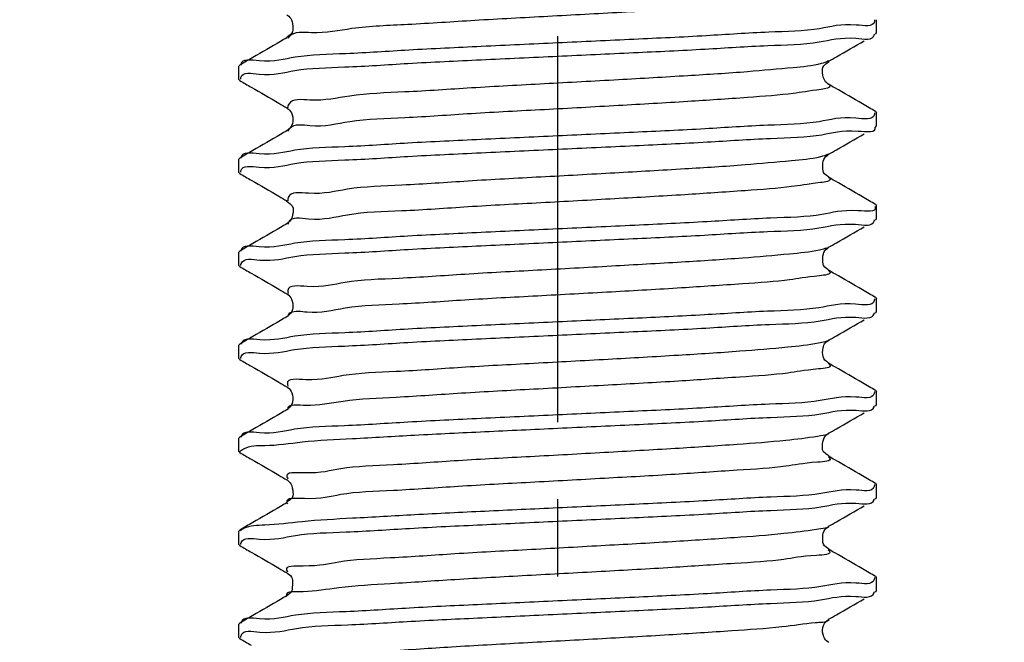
# Model space of a CAD drawing. Header units: millimetres. Extents: x 0 to 210, y 0 to 297.
# Tile 4 of 184: x 25 to 44, y 149 to 161. Entities that reach past the tile are written whole.
import ezdxf

# ---------------------------------------------------------------- set-up
doc = ezdxf.new("R2010")
doc.units = ezdxf.units.MM
doc.header["$LTSCALE"] = 19.36
doc.linetypes.add('CENTER', pattern=[0.6, 0.375, -0.075, 0.075, -0.075])
doc.layers.get('0').update_dxf_attribs({"linetype": 'CONTINUOUS'})
doc.layers.add('DEFAULT_1', color=7, linetype='CENTER')
doc.layers.add('ZEICHNUNGSBEMASSUNGEN', color=7, linetype='CONTINUOUS')
doc.styles.get("Standard").update_dxf_attribs({"font": 'ISOCP.SHX', "width": 0.6})
doc.dimstyles.new('DIMSTYLE_1', dxfattribs={"dimtxt": 2.5, "dimasz": 3.5, "dimexe": 0.18, "dimexo": 0.0625, "dimgap": 0.09, "dimtad": 1, "dimdsep": 46, "dimtxsty": 'Standard', "dimblk": '_FILLED', "dimblk1": '_FILLED', "dimblk2": '_FILLED', "dimcen": 0.09, "dimclrt": 7, "dimadec": 0, "dimazin": 0, "dimtp": 0.01, "dimtm": 0.01, "dimtfac": 1, "dimtofl": 0, "dimtmove": 0, "dimatfit": 3, "dimldrblk": '_FILLED', "dimfxl": 0, "dimtolj": 1, "dimarcsym": 0})
doc.dimstyles.new('DIMSTYLE_2', dxfattribs={"dimtxt": 2.5, "dimasz": 3.5, "dimexe": 0.18, "dimexo": 0.0625, "dimgap": 0.09, "dimtad": 1, "dimdec": 3, "dimdsep": 46, "dimtxsty": 'Standard', "dimblk": '_FILLED', "dimblk1": '_FILLED', "dimblk2": '_FILLED', "dimcen": 0.09, "dimclrt": 7, "dimadec": 0, "dimazin": 0, "dimtp": 0.001, "dimtm": 0.001, "dimtfac": 1, "dimtdec": 3, "dimtofl": 0, "dimtmove": 0, "dimatfit": 3, "dimldrblk": '_FILLED', "dimfxl": 0, "dimtolj": 1, "dimarcsym": 0})
doc.dimstyles.new('DIMSTYLE_3', dxfattribs={"dimtxt": 2.5, "dimasz": 3.5, "dimexe": 0.18, "dimexo": 0.0625, "dimgap": 0.09, "dimtad": 1, "dimdec": 3, "dimdsep": 46, "dimtxsty": 'Standard', "dimblk": '_FILLED', "dimblk1": '_FILLED', "dimblk2": '_FILLED', "dimcen": 0.09, "dimclrt": 7, "dimadec": 0, "dimazin": 0, "dimtp": 0.001, "dimtm": 0.001, "dimtfac": 1, "dimtdec": 3, "dimtofl": 0, "dimtmove": 0, "dimatfit": 3, "dimldrblk": '_FILLED', "dimfxl": 0, "dimtolj": 1, "dimarcsym": 0})
doc.dimstyles.new('DIMSTYLE_4', dxfattribs={"dimtxt": 2.5, "dimasz": 3.5, "dimexe": 0.18, "dimexo": 0.0625, "dimgap": 0.09, "dimtad": 1, "dimdsep": 46, "dimtxsty": 'Standard', "dimblk": '_FILLED', "dimblk1": '_FILLED', "dimblk2": '_FILLED', "dimcen": 0.09, "dimclrt": 7, "dimadec": 0, "dimazin": 0, "dimtp": 0.01, "dimtm": 0.01, "dimtfac": 1, "dimtofl": 0, "dimtmove": 0, "dimatfit": 3, "dimldrblk": '_FILLED', "dimfxl": 0, "dimtolj": 1, "dimarcsym": 0})
doc.dimstyles.new('DIMSTYLE_5', dxfattribs={"dimtxt": 2.5, "dimasz": 3.5, "dimexe": 0.18, "dimexo": 0.0625, "dimgap": 0.09, "dimtad": 1, "dimdsep": 46, "dimtxsty": 'Standard', "dimblk": '_FILLED', "dimblk1": '_FILLED', "dimblk2": '_FILLED', "dimcen": 0.09, "dimclrt": 7, "dimadec": 0, "dimazin": 0, "dimtp": 0.5, "dimtm": 0.5, "dimtfac": 1, "dimtofl": 0, "dimtmove": 0, "dimatfit": 3, "dimldrblk": '_FILLED', "dimfxl": 0, "dimtolj": 1, "dimarcsym": 0})
doc.dimstyles.new('DIMSTYLE_6', dxfattribs={"dimtxt": 2.5, "dimasz": 3.5, "dimexe": 0.18, "dimexo": 0.0625, "dimgap": 0.09, "dimtad": 1, "dimdec": 3, "dimdsep": 46, "dimtxsty": 'Standard', "dimblk": '_FILLED', "dimblk1": '_FILLED', "dimblk2": '_FILLED', "dimcen": 0.09, "dimclrt": 7, "dimadec": 0, "dimazin": 0, "dimtp": 0.001, "dimtm": 0.001, "dimtfac": 1, "dimtdec": 3, "dimtofl": 0, "dimtmove": 0, "dimatfit": 3, "dimldrblk": '_FILLED', "dimfxl": 0, "dimtolj": 1, "dimarcsym": 0})
doc.dimstyles.new('DIMSTYLE_7', dxfattribs={"dimtxt": 2.5, "dimasz": 3.5, "dimexe": 0.18, "dimexo": 0.0625, "dimgap": 0.09, "dimtad": 1, "dimdsep": 46, "dimtxsty": 'Standard', "dimblk": '_FILLED', "dimblk1": '_FILLED', "dimblk2": '_FILLED', "dimcen": 0.09, "dimclrt": 7, "dimadec": 0, "dimazin": 0, "dimtol": 1, "dimtp": 0.1, "dimtm": 0.1, "dimtfac": 1, "dimtofl": 0, "dimtmove": 0, "dimatfit": 3, "dimldrblk": '_FILLED', "dimfxl": 0, "dimtolj": 1, "dimarcsym": 0})

# ---------------------------------------------------------------- blocks, each defined once
blk = doc.blocks.new('_FILLED')
at = {"color": 0, "linetype": 'ByBlock'}
blk.add_solid([(0, 0), (-1, 0.1429), (-1, -0.1429)], dxfattribs=at)
blk = doc.blocks.new('*D')
at = {"color": 3}
for p, q in [((154.911, 251.839), (154.911, 274.499)), ((154.911, 274.499), (154.911, 251.589)), ((132.186, 251.839), (132.186, 271.429)), ((140.186, 251.839), (140.186, 271.429)), ((132.186, 270.429), (136.186, 270.429)), ((140.186, 270.429), (136.186, 270.429)), ((140.186, 251.839), (119.81, 251.839)), ((120.81, 251.839), (120.81, 244.839)), ((132.687, 251.839), (155.911, 251.839)), ((140.186, 251.839), (185.376, 251.839)), ((184.376, 251.839), (184.376, 196.839)), ((154.911, 243.839), (154.911, 251.589)), ((132.186, 251.339), (155.911, 251.339)), ((154.911, 251.339), (154.911, 243.839)), ((140.686, 247.839), (156.109, 247.839)), ((155.109, 247.839), (155.109, 242.839)), ((120.81, 237.839), (120.81, 244.839)), ((155.109, 237.839), (155.109, 242.839)), ((140.186, 237.839), (119.81, 237.839)), ((130.186, 237.839), (130.186, 201.939)), ((140.686, 237.839), (156.109, 237.839)), ((142.186, 237.839), (142.186, 201.939)), ((136.186, 202.939), (116.608, 202.939)), ((130.186, 202.939), (136.186, 202.939)), ((142.186, 202.939), (136.186, 202.939)), ((184.376, 141.839), (184.376, 196.839)), ((43.965, 141.839), (55.646, 141.839)), ((45.305, 141.839), (61.435, 141.839)), ((54.646, 141.839), (54.646, 135.839)), ((60.435, 141.839), (60.435, 81.839)), ((140.186, 141.839), (185.376, 141.839)), ((146.186, 131.571), (146.186, 138.185)), ((122.563, 128.839), (122.563, 136.339)), ((122.563, 136.339), (122.563, 128.589)), ((54.646, 129.839), (54.646, 135.839)), ((146.186, 131.571), (151.914, 134.878)), ((144.189, 129.916), (145.186, 129.839)), ((43.965, 129.839), (55.646, 129.839)), ((146.183, 129.762), (145.186, 129.839)), ((145.186, 129.839), (159.716, 128.712)), ((126.687, 128.839), (121.563, 128.839)), ((122.563, 120.839), (122.563, 128.589)), ((126.186, 128.339), (121.563, 128.339)), ((122.563, 128.339), (122.563, 120.839)), ((60.435, 21.839), (60.435, 81.839)), ((126.186, 21.839), (126.186, 49.881)), ((146.186, 21.839), (146.186, 49.881)), ((126.186, 48.881), (136.186, 48.881)), ((146.186, 48.881), (136.186, 48.881)), ((136.186, 48.881), (173.837, 48.881)), ((20.514, 32.339), (20.514, 41.533)), ((20.514, 41.533), (20.514, 32.089)), ((145.186, 31.839), (145.186, 34.12)), ((146.186, 31.839), (146.186, 34.12)), ((145.186, 33.12), (145.686, 33.12)), ((146.186, 33.12), (145.686, 33.12)), ((45.305, 32.339), (19.514, 32.339)), ((45.305, 32.339), (45.305, 7.967)), ((20.514, 24.339), (20.514, 32.089)), ((44.805, 31.839), (19.514, 31.839)), ((20.514, 31.839), (20.514, 24.339)), ((44.805, 31.839), (28.072, 15.105)), ((45.305, 31.839), (56.071, 31.839)), ((55.071, 31.839), (55.071, 26.839)), ((55.071, 21.839), (55.071, 26.839)), ((30.394, 24.449), (18.136, 13.272)), ((45.305, 21.839), (61.435, 21.839)), ((45.305, 21.839), (56.071, 21.839))]:
    blk.add_line(p, q, dxfattribs=at)
for centre, radius, start, end in [((146.186, 131.571), 5.613, 60, 90), ((146.186, 131.571), 5.613, 30, 60), ((45.305, 32.339), 23.372, 225.0011, 247.5005), ((45.305, 32.339), 23.372, 247.5005, 270)]:
    blk.add_arc(centre, radius, start, end, dxfattribs=at)
for points in [[(149.671, 136.587), (146.186, 137.185), (149.364, 135.635)], [(148.117, 136.355), (151.048, 134.378), (148.788, 137.097)], [(31.758, 13.909), (28.779, 15.812), (31.106, 13.151)], [(41.777, 8.73), (45.305, 8.967), (41.852, 9.728)]]:
    blk.add_solid(points, dxfattribs=at)
at = {"layer": 'ZEICHNUNGSBEMASSUNGEN', "color": 3}
for p, q in [((133.686, 247.839), (133.686, 258.637)), ((138.686, 247.839), (138.686, 258.637)), ((133.686, 257.637), (127.809, 257.637)), ((127.809, 257.637), (136.186, 257.637)), ((146.186, 257.637), (136.186, 257.637)), ((138.686, 257.637), (146.186, 257.637)), ((35.305, 251.839), (10.936, 251.839)), ((11.936, 251.839), (11.936, 136.839)), ((139.389, 249.361), (147.706, 239.608)), ((11.936, 21.839), (11.936, 136.839)), ((35.305, 21.839), (10.936, 21.839))]:
    blk.add_line(p, q, dxfattribs=at)
at = {"color": 3, "xscale": 3.5, "yscale": 3.5, "zscale": 3.5}
for p, rotation in [((132.186, 270.429), 180), ((154.911, 251.839), 270), ((120.81, 251.839), 90), ((184.376, 251.839), 90), ((154.911, 251.339), 90), ((155.109, 247.839), 90), ((120.81, 237.839), 270), ((155.109, 237.839), 270), ((130.186, 202.939), 180), ((184.376, 141.839), 270), ((54.646, 141.839), 90), ((60.435, 141.839), 90), ((54.646, 129.839), 270), ((122.563, 128.839), 270), ((146.183, 129.762), 355.5650429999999), ((144.189, 129.916), 175.565043), ((122.563, 128.339), 90), ((126.186, 48.881), 180), ((20.514, 32.339), 270), ((145.186, 33.12), 180), ((20.514, 31.839), 90), ((55.071, 31.839), 90), ((55.071, 21.839), 270), ((60.435, 21.839), 270), ((30.394, 24.449), 42.358682)]:
    blk.add_blockref('_FILLED', p, dxfattribs=dict(at, rotation=rotation))
for p in [(140.186, 270.429), (142.186, 202.939), (146.186, 48.881), (146.186, 33.12)]:
    blk.add_blockref('_FILLED', p, dxfattribs=at)
at = {"layer": 'ZEICHNUNGSBEMASSUNGEN', "color": 3, "xscale": 3.5, "yscale": 3.5, "zscale": 3.5}
blk.add_blockref('_FILLED', (133.686, 257.637), dxfattribs=at)
for p, rotation in [((138.686, 257.637), 180), ((11.936, 251.839), 90), ((139.389, 249.361), 130.458041), ((11.936, 21.839), 270)]:
    blk.add_blockref('_FILLED', p, dxfattribs=dict(at, rotation=rotation))
at = {"color": 7}
for s, rotation, width, p in [('x45%%176 ', 90, 0.72, (154.286, 265.499)), ('0,5', 90, 0.690476, (154.286, 260.321)), ('0,1', 90, 0.642857, (120.185, 244.264)), ('%%p', 90, 1.166667, (120.185, 241.347)), ('10', 90, 0.678571, (154.484, 240.574)), ('14', 90, 0.678571, (120.185, 237.954)), ('110', 90, 0.642857, (183.751, 182.43)), ('60%%d', -43.1822, 0.746032, (150.554, 140.313)), ('12', 90, 0.678571, (54.021, 133.486)), ('%%c', -4.435, 1.333333, (154.482, 129.745)), ('2', -4.435, 0.785714, (157.805, 129.487)), ('0,5', 90, 0.690476, (121.938, 126)), ('120', 90, 0.714286, (59.81, 61.983)), ('0,5', 90, 0.690476, (19.889, 36.355)), ('10', 90, 0.678571, (54.446, 24.831)), ('8', 42.3587, 0.785714, (19.166, 15.057)), ('45%%d', -22.4995, 0.722222, (35.294, 15.247)), ('R', 42.3587, 0.785714, (17.714, 13.734))]:
    blk.add_text(s, height=2.5, rotation=rotation, dxfattribs=dict(at, width=width)).set_placement(p)
for s, width, p in [('%%c', 1.333333, (133.41, 271.054)), ('8', 0.785714, (136.743, 271.054)), ('F8', 0.75, (138.707, 271.054)), ('M', 0.857143, (116.608, 203.564)), ('12', 0.678571, (118.751, 203.564)), ('%%c', 1.333333, (166.575, 49.506)), ('20', 0.785714, (169.909, 49.506)), ('1', 0.571429, (145.092, 33.745))]:
    blk.add_text(s, height=2.5, dxfattribs=dict(at, width=width)).set_placement(p)
at = {"layer": 'ZEICHNUNGSBEMASSUNGEN', "color": 7, "width": 0.714286}
blk.add_text('5', height=2.5, dxfattribs=at).set_placement((127.809, 258.262))
at = {"layer": 'ZEICHNUNGSBEMASSUNGEN', "color": 7}
for s, rotation, width, p in [('R', -49.542, 0.785714, (145.632, 243.003)), ('2', -49.542, 0.785714, (146.906, 241.509)), ('230', 90, 0.761905, (11.311, 61.218))]:
    blk.add_text(s, height=2.5, rotation=rotation, dxfattribs=dict(at, width=width)).set_placement(p)

msp = doc.modelspace()

# ---------------------------------------------------------------- linework, layer by layer
at = {"color": 7}
for p, q in [((41.3051, 160.7765), (41.3051, 161.0254)), ((41.2858, 160.7541), (41.3051, 160.7766)), ((29.3244, 160.1727), (29.3051, 160.1503)), ((29.3051, 159.9015), (29.3051, 160.1504)), ((29.3244, 159.8791), (29.3051, 159.9014)), ((41.2858, 159.2977), (41.3051, 159.2755)), ((41.3051, 159.0265), (41.3051, 159.2754)), ((30.2375, 158.9565), (30.208, 158.9348)), ((41.2858, 159.0041), (41.3051, 159.0266)), ((29.3244, 158.4227), (29.3051, 158.4003)), ((29.3051, 158.1515), (29.3051, 158.4004)), ((40.3976, 158.4893), (40.4021, 158.492)), ((29.3244, 158.1291), (29.3051, 158.1514)), ((41.2858, 157.5477), (41.3051, 157.5255)), ((41.3051, 157.2765), (41.3051, 157.5254)), ((41.2858, 157.2541), (41.3051, 157.2765)), ((30.2384, 157.2073), (30.2083, 157.185)), ((40.3981, 156.7396), (40.4021, 156.742)), ((29.3244, 156.6727), (29.3051, 156.6503)), ((29.3051, 156.4015), (29.3051, 156.6504)), ((29.3244, 156.3791), (29.3051, 156.4015)), ((41.2858, 155.7977), (41.3051, 155.7754)), ((41.3051, 155.5265), (41.3051, 155.7754)), ((30.2355, 155.4547), (30.2081, 155.4348)), ((41.2858, 155.5041), (41.3051, 155.5264)), ((29.3244, 154.9227), (29.3051, 154.9004)), ((29.3051, 154.6515), (29.3051, 154.9004)), ((40.4008, 154.9913), (40.4022, 154.9921)), ((29.3244, 154.6291), (29.3051, 154.6516)), ((41.2858, 154.0477), (41.3051, 154.0253)), ((41.3051, 153.7765), (41.3051, 154.0254)), ((41.2858, 153.7541), (41.3051, 153.7764)), ((30.2267, 153.6975), (30.2083, 153.685)), ((29.3244, 153.1727), (29.3051, 153.1505)), ((29.3051, 152.9015), (29.3051, 153.1504)), ((29.3244, 152.8791), (29.3051, 152.9016)), ((41.2858, 152.2977), (41.3051, 152.2752)), ((41.3051, 152.0265), (41.3051, 152.2754)), ((41.2858, 152.0041), (41.3051, 152.0264)), ((29.3244, 151.4227), (29.3051, 151.4005)), ((29.3051, 151.1515), (29.3051, 151.4004)), ((40.3816, 151.4779), (40.4022, 151.4921)), ((29.3244, 151.1291), (29.3051, 151.1516)), ((41.2858, 150.5477), (41.3051, 150.5252)), ((41.3051, 150.2765), (41.3051, 150.5254)), ((41.2858, 150.2541), (41.3051, 150.2764)), ((40.3827, 149.7288), (40.4022, 149.7421)), ((29.3244, 149.6727), (29.3051, 149.6505)), ((29.3051, 149.4015), (29.3051, 149.6504)), ((29.3244, 149.3791), (29.3051, 149.4015))]:
    msp.add_line(p, q, dxfattribs=at)
at = {"color": 3}
for p, q in [((30.2079, 160.6847), (30.2077, 160.6846)), ((40.4025, 160.2422), (40.4024, 160.2422)), ((40.4025, 159.8096), (40.403, 159.8093)), ((30.2071, 159.3676), (30.2077, 159.3672)), ((30.208, 158.9348), (30.2077, 158.9346)), ((40.4025, 158.4922), (40.4021, 158.492)), ((40.4022, 158.0598), (40.4025, 158.0596)), ((30.2077, 157.6172), (30.2077, 157.6172)), ((30.2083, 157.185), (30.2077, 157.1846)), ((40.4025, 156.7422), (40.4021, 156.742)), ((40.4021, 156.3099), (40.4025, 156.3096)), ((30.2071, 155.8676), (30.2077, 155.8672)), ((30.2081, 155.4348), (30.2077, 155.4346)), ((40.4025, 154.9922), (40.4022, 154.9921)), ((40.4019, 154.5599), (40.4025, 154.5596)), ((30.2073, 154.1175), (30.2077, 154.1172)), ((30.2083, 153.685), (30.2077, 153.6846)), ((40.4027, 153.2423), (40.4025, 153.2422)), ((40.4022, 152.8098), (40.4025, 152.8096)), ((30.2072, 152.3675), (30.2077, 152.3672)), ((30.2077, 151.9346), (30.2076, 151.9346)), ((40.4025, 151.4922), (40.4022, 151.4921)), ((40.4024, 151.0597), (40.4025, 151.0596)), ((30.2077, 150.6172), (30.2079, 150.6171)), ((30.2077, 150.1846), (30.2076, 150.1845)), ((40.4025, 149.7422), (40.4022, 149.7421))]:
    msp.add_line(p, q, dxfattribs=at)
for points, start_tangent, end_tangent in [([(40.4077, 161.5675), (40.4218, 161.5434), (40.2807, 161.4671), (39.7689, 161.3909), (38.9248, 161.3146), (37.8111, 161.2384), (36.5108, 161.1621), (35.1207, 161.0859), (33.7443, 161.0097), (32.4842, 160.9334), (31.4341, 160.8572), (30.6723, 160.7809), (30.2555, 160.7047), (30.2317, 160.671)], (6.0287761, -3.7400457), (-5.4887857, -9.4747536)), ([(40.3978, 160.25), (40.2646, 160.1985), (39.7361, 160.1222), (38.8776, 160.046), (37.753, 159.9698), (36.4462, 159.8935), (35.0544, 159.8173), (33.6812, 159.741), (32.429, 159.6648), (31.391, 159.5885), (30.6444, 159.5123), (30.245, 159.436), (30.2225, 159.3665)], (-7.8846639, -4.6115787), (-0.6508953, -9.3909759)), ([(40.4055, 159.8139), (40.4238, 159.7898), (40.2646, 159.7135), (39.7361, 159.6373), (38.8776, 159.561), (37.753, 159.4848), (36.4462, 159.4085), (35.0544, 159.3323), (33.6812, 159.2561), (32.429, 159.1798), (31.391, 159.1036), (30.6444, 159.0273), (30.2659, 158.9799)], (6.681468, -3.7531361), (-6.54738, -7.1282705)), ([(30.2401, 158.942), (30.2329, 158.9253)], (-0.0079844, -0.0161621), (-0.0064869, -0.0170271)), ([(30.2659, 158.9799), (30.245, 158.9511), (30.2401, 158.942)], (-0.029653, -0.0322838), (-0.0214997, -0.0435201)), ([(40.2477, 158.4449), (39.7024, 158.3686), (38.8297, 158.2924), (37.6945, 158.2161), (36.3814, 158.1399), (34.9881, 158.0637), (33.6184, 157.9874), (32.3743, 157.9112), (31.3485, 157.8349), (30.6173, 157.7587), (30.2353, 157.6824), (30.2288, 157.6193)], (-12.8670923, -3.384592), (0.9736067, -9.9923936)), ([(40.3996, 158.4965), (40.2477, 158.4449)], (-0.1008018, -0.0555114), (-0.1698653, -0.0446818)), ([(40.403, 158.0604), (40.4248, 158.0361), (40.2477, 157.9599), (39.7024, 157.8837), (38.8297, 157.8074), (37.6945, 157.7312), (36.3814, 157.6549), (34.9881, 157.5787), (33.6184, 157.5024), (32.3743, 157.4262), (31.3485, 157.35), (30.6173, 157.2737), (30.2413, 157.2127)], (7.2553755, -3.9025164), (-4.0444833, -8.4255959)), ([(30.2359, 157.1994), (30.231, 157.1806)], (-0.0059578, -0.0177018), (-0.00372, -0.0195179)), ([(30.2413, 157.2127), (30.2359, 157.1994)], (-0.0060751, -0.0126558), (-0.0047302, -0.0140543)), ([(40.4015, 156.743), (40.3331, 156.7173)], (-0.0499546, -0.0266865), (-0.0828268, -0.0244223)), ([(40.3331, 156.7173), (40.2299, 156.6913), (39.668, 156.615), (38.7813, 156.5388), (37.6356, 156.4625), (36.3164, 156.3863), (34.9219, 156.31), (33.5559, 156.2338), (32.3201, 156.1576), (31.3067, 156.0813), (30.591, 156.0051), (30.2264, 155.9288), (30.2322, 155.8746)], (-12.2969106, -3.6258671), (2.8598634, -10.2227013)), ([(40.401, 156.3068), (40.4251, 156.2825), (40.2299, 156.2063), (39.668, 156.13), (38.7813, 156.0538), (37.6356, 155.9776), (36.3164, 155.9013), (34.9219, 155.8251), (33.5559, 155.7488), (32.3201, 155.6726), (31.3067, 155.5963), (30.591, 155.5201), (30.2726, 155.5081)], (7.5330171, -4.1011905), (-7.8196004, -3.8753455)), ([(30.2726, 155.5081), (30.2264, 155.4439), (30.2263, 155.4426)], (-0.0797684, -0.0395327), (-0.0082349, -0.0949238)), ([(40.3346, 154.9649), (40.2114, 154.9377), (39.6329, 154.8614), (38.7322, 154.7852), (37.5763, 154.7089), (36.2512, 154.6327), (34.8557, 154.5564), (33.4936, 154.4802), (32.2665, 154.4039), (31.2656, 154.3277), (30.5655, 154.2515), (30.2184, 154.1752), (30.2324, 154.1294)], (-12.2699886, -3.2943751), (4.6410286, -9.7435151)), ([(40.4036, 154.9894), (40.3346, 154.9649)], (-0.0486183, -0.0261719), (-0.0851124, -0.0228519)), ([(40.399, 154.5534), (40.4244, 154.5289), (40.2114, 154.4527), (39.6329, 154.3764), (38.7322, 154.3002), (37.5763, 154.2239), (36.2512, 154.1477), (34.8557, 154.0715), (33.4936, 153.9952), (32.2665, 153.919), (31.2656, 153.8427), (30.5655, 153.7665)], (7.5710893, -4.3013632), (-13.4447028, 0.3458473)), ([(30.5655, 153.7665), (30.2184, 153.6902), (30.2189, 153.6864)], (-0.4859441, 0.0125003), (0.0421989, -0.3110575)), ([(40.4062, 153.2359), (40.192, 153.184)], (-0.1139565, -0.0657153), (-0.2472031, -0.0408422)), ([(40.192, 153.184), (39.5971, 153.1078), (38.6826, 153.0316), (37.5166, 152.9553), (36.1859, 152.8791), (34.7896, 152.8028), (33.4317, 152.7266), (32.2133, 152.6503), (31.2251, 152.5741), (30.5408, 152.4978), (30.2113, 152.4216), (30.2301, 152.3829)], (-13.7040575, -2.2641451), (5.9295224, -8.7871474)), ([(40.3968, 152.8003), (40.4229, 152.7753), (40.192, 152.6991), (39.5971, 152.6228), (38.6826, 152.5466), (37.5166, 152.4703), (36.1859, 152.3941), (34.7896, 152.3178), (33.4317, 152.2416), (32.2133, 152.1654), (31.2251, 152.0891), (30.5408, 152.0129), (30.2113, 151.9366), (30.2182, 151.9183)], (7.9980133, -4.86083), (4.2435685, -8.695033)), ([(30.2115, 151.9356), (30.2182, 151.9183)], (0.0042287, -0.0163945), (0.0088401, -0.0181132)), ([(40.3387, 151.4579), (40.1718, 151.4304), (39.5605, 151.3542), (38.6324, 151.2779), (37.4565, 151.2017), (36.1204, 151.1255), (34.7236, 151.0492), (33.3701, 150.973), (32.1606, 150.8967), (31.1854, 150.8205), (30.5169, 150.7442), (30.205, 150.668), (30.227, 150.6341)], (-11.9391307, -2.7482395), (6.9197702, -7.9175736)), ([(40.3863, 151.4716), (40.3387, 151.4579)], (-0.0394707, -0.0150203), (-0.0546739, -0.0125852)), ([(40.4086, 151.4825), (40.3863, 151.4716)], (-0.0173643, -0.0115736), (-0.0268754, -0.0102272)), ([(40.3944, 151.0475), (40.4205, 151.0217), (40.1718, 150.9455), (39.5605, 150.8692), (38.6324, 150.793), (37.4565, 150.7167), (36.1204, 150.6405), (34.7236, 150.5642), (33.3701, 150.488), (32.1606, 150.4117), (31.1854, 150.3355), (30.5169, 150.2593)], (7.7763773, -5.172046), (-14.0694138, -0.5038352)), ([(30.5169, 150.2593), (30.2048, 150.1836)], (-0.4507037, -0.01614), (0.0716022, -0.2125452)), ([(40.4131, 149.7319), (40.1507, 149.6768)], (-0.0860646, -0.0911305), (-0.3218048, -0.0352513)), ([(40.1507, 149.6768), (39.5233, 149.6006), (38.5817, 149.5243), (37.3961, 149.4481), (36.0548, 149.3718), (34.6577, 149.2956), (33.3087, 149.2194), (32.1085, 149.1431), (31.1463, 149.0669), (30.4938, 148.9906), (30.1996, 148.9144), (30.2234, 148.8841)], (-14.0501137, -1.5390853), (7.3646746, -6.9185219))]:
    msp.add_spline(points, degree=3, dxfattribs=dict(at, start_tangent=start_tangent, end_tangent=end_tangent))
at = {"color": 7}
for points, start_tangent, end_tangent in [([(30.2068, 161.1164), (30.2247, 161.1059), (30.2948, 161.0214), (30.3228, 160.8673), (30.2629, 160.7326), (30.2055, 160.6834), (30.2081, 160.6835)], (0.5601327, -0.3255281), (0.3132283, 0.0431208)), ([(41.2648, 160.9931), (40.9185, 160.9248), (40.2322, 160.8562), (39.2751, 160.7893), (38.0989, 160.7228), (36.7403, 160.6551), (35.3051, 160.5879)], (-0.9992296, -5.5245022), (-5.9708729, -0.2771691)), ([(41.2665, 161.0234), (41.2648, 160.9931)], (0.0017125, -0.0315047), (-0.005093, -0.0281582)), ([(30.2077, 160.6846), (30.0904, 160.6166), (29.5692, 160.3145), (29.3244, 160.1727)], (-0.8831333, -0.5121351), (-0.883399, -0.5116766)), ([(35.3051, 160.339), (36.7328, 160.4059), (38.077, 160.4727), (39.2574, 160.5393), (40.2215, 160.6065), (40.9136, 160.6753), (41.2638, 160.7438)], (5.9697601, 0.2771174), (1.134447, 5.5342485)), ([(40.4025, 160.2422), (40.5492, 160.3273), (41.0703, 160.6293)], (0.6677137, 0.3872119), (0.667874, 0.3869355)), ([(41.2638, 160.7438), (41.2656, 160.7561)], (0.0024289, 0.0118489), (0.0012438, 0.012727)), ([(35.3051, 160.5879), (33.8677, 160.5205), (32.5011, 160.4524), (31.3194, 160.3855), (30.368, 160.3187), (29.6863, 160.2502), (29.3438, 160.182)], (-5.9724779, -0.2772436), (-0.7682063, -5.4937031)), ([(29.3461, 159.9374), (29.6877, 160.0015), (30.3597, 160.0691), (31.298, 160.1353), (32.4873, 160.2028), (33.8633, 160.2714), (35.3051, 160.339)], (1.1952379, 5.3481721), (5.9668329, 0.2769815)), ([(40.4034, 159.8102), (40.3885, 159.8188), (40.3158, 159.9046), (40.2877, 160.0615), (40.3465, 160.1933), (40.4036, 160.2429), (40.4023, 160.2428)], (-0.5413382, 0.3090043), (-0.2878178, -0.0257294)), ([(29.3438, 160.182), (29.3429, 160.1719)], (-0.0013736, -0.0098229), (-0.0004739, -0.0104648)), ([(29.3244, 159.8791), (29.5399, 159.7543)], (0.215484, -0.1248113), (0.2154709, -0.1248339)), ([(29.3437, 159.9035), (29.3454, 159.9338)], (-0.0016742, 0.0315057), (0.0051643, 0.028104)), ([(29.5399, 159.7543), (30.061, 159.4523), (30.2077, 159.3672)], (0.667874, -0.3869355), (0.6677137, -0.3872119)), ([(41.041, 159.4395), (40.5198, 159.7416), (40.4025, 159.8096)], (-0.6385281, 0.3699468), (-0.6383806, 0.3702013)), ([(30.2068, 159.3671), (30.2176, 159.361), (30.2942, 159.2725), (30.3218, 159.1108), (30.2605, 158.9798), (30.235, 158.9598)], (0.4640451, -0.2620541), (-0.5262334, -0.3926513)), ([(41.2858, 159.2977), (41.041, 159.4395)], (-0.2448263, 0.1418067), (-0.2448092, 0.1418362)), ([(41.2631, 159.2394), (40.9136, 159.1742), (40.2215, 159.1054), (39.2574, 159.0382), (38.077, 158.9716), (36.7328, 158.9048), (35.3051, 158.8379)], (-1.2885679, -5.3900352), (-5.9661945, -0.2769519)), ([(41.2662, 159.2741), (41.2638, 159.2427), (41.2631, 159.2394)], (0.0012438, -0.0363649), (-0.007574, -0.0316816)), ([(35.3051, 158.589), (36.7552, 158.657), (38.1173, 158.7248), (39.3096, 158.7925), (40.2758, 158.8609), (40.9554, 158.9309), (41.2788, 159.0004), (41.2783, 159.0022)], (5.9881271, 0.27797), (-1.2352659, 4.7668043)), ([(30.0904, 158.8666), (29.5692, 158.5645), (29.3244, 158.4227)], (-0.7658878, -0.4440577), (-0.766081, -0.4437244)), ([(35.3051, 158.8379), (33.8633, 158.7703), (32.4873, 158.7017), (31.298, 158.6342), (30.3597, 158.568), (29.6877, 158.5004), (29.3454, 158.4327)], (-5.9708537, -0.2771682), (-1.0130356, -5.5128949)), ([(30.2077, 158.9346), (30.0904, 158.8666)], (-0.1172827, -0.0680131), (-0.1172884, -0.0680032)), ([(40.4025, 158.4922), (40.5492, 158.5773), (41.0703, 158.8793)], (0.6677137, 0.3872119), (0.667874, 0.3869355)), ([(29.3456, 158.1839), (29.6882, 158.2516), (30.3599, 158.3192), (31.2979, 158.3853), (32.4872, 158.4528), (33.8632, 158.5214), (35.3051, 158.589)], (1.044942, 5.5153643), (5.9706394, 0.2771582)), ([(29.3454, 158.4327), (29.3439, 158.4212)], (-0.002035, -0.0110746), (-0.0009475, -0.0118718)), ([(40.4016, 158.0578), (40.4072, 158.0566), (40.3608, 158.0927), (40.2935, 158.2118), (40.3018, 158.366), (40.373, 158.4707), (40.3989, 158.4873)], (0.4255153, -0.1203276), (0.5714805, 0.3597388)), ([(29.3244, 158.1291), (29.5399, 158.0043)], (0.215484, -0.1248113), (0.2154709, -0.1248339)), ([(29.3437, 158.1533), (29.3456, 158.1839)], (-0.0015441, 0.0317594), (0.0053672, 0.0283287)), ([(41.041, 157.6895), (40.5198, 157.9916), (40.4025, 158.0596)], (-0.6385281, 0.3699468), (-0.6383806, 0.3702013)), ([(29.5399, 158.0043), (30.061, 157.7023), (30.2077, 157.6172)], (0.667874, -0.3869355), (0.6677137, -0.3872119)), ([(41.2858, 157.5477), (41.041, 157.6895)], (-0.2448263, 0.1418067), (-0.2448092, 0.1418362)), ([(30.2082, 157.6192), (30.2025, 157.6204), (30.2686, 157.5622), (30.3251, 157.4003), (30.2645, 157.2346), (30.2356, 157.2109)], (-0.385195, 0.1047394), (-0.5263865, -0.4028589)), ([(41.2778, 157.5029), (41.2788, 157.4993), (40.9554, 157.4298), (40.2758, 157.3598), (39.3096, 157.2914), (38.1173, 157.2237), (36.7552, 157.1559), (35.3051, 157.0879)], (1.3880475, -4.8381106), (-5.990417, -0.2780763)), ([(41.2743, 157.5128), (41.2788, 157.4993)], (0.0058007, -0.0140631), (0.0029581, -0.0128711)), ([(30.0904, 157.1166), (29.5692, 156.8145), (29.3244, 156.6727)], (-0.7658878, -0.4440577), (-0.766081, -0.4437244)), ([(30.2077, 157.1846), (30.0904, 157.1166)], (-0.1172827, -0.0680131), (-0.1172884, -0.0680032)), ([(35.3051, 156.839), (36.7235, 156.9055), (38.0647, 156.9721), (39.2548, 157.0391), (40.2181, 157.1062), (40.9099, 157.1748), (41.2619, 157.243)], (5.9677428, 0.2770238), (1.4022729, 5.5320526)), ([(40.4025, 156.7422), (40.5492, 156.8273), (41.0703, 157.1293)], (0.6677137, 0.3872119), (0.667874, 0.3869355)), ([(41.2619, 157.243), (41.2646, 157.257)], (0.0033915, 0.0133796), (0.0019576, 0.0144652)), ([(35.3051, 157.0879), (33.8632, 157.0203), (32.4872, 156.9517), (31.2979, 156.8842), (30.3599, 156.818), (29.6882, 156.7504), (29.3456, 156.6827)], (-5.9706394, -0.2771582), (-1.044942, -5.5153643)), ([(29.352, 156.438), (29.6995, 156.503), (30.3621, 156.5693), (31.2992, 156.6354), (32.4884, 156.7029), (33.8639, 156.7714), (35.3051, 156.839)], (2.0455624, 5.4116775), (5.9625262, 0.2767816)), ([(40.4016, 156.3085), (40.4093, 156.306), (40.3671, 156.3365), (40.2938, 156.461), (40.3026, 156.618), (40.3723, 156.72), (40.3994, 156.7374)], (0.5417489, -0.1850133), (0.5798634, 0.3664429)), ([(29.3456, 156.6827), (29.344, 156.6711)], (-0.00213, -0.0112422), (-0.0010173, -0.0120604)), ([(29.3244, 156.3791), (29.5399, 156.2543)], (0.215484, -0.1248113), (0.2154709, -0.1248339)), ([(29.3434, 156.3985), (29.352, 156.438)], (0.0032462, 0.0408697), (0.0136015, 0.0359837)), ([(29.5399, 156.2543), (30.061, 155.9523), (30.2077, 155.8672)], (0.667874, -0.3869355), (0.6677137, -0.3872119)), ([(41.041, 155.9395), (40.5198, 156.2416), (40.4025, 156.3096)], (-0.6385281, 0.3699468), (-0.6383806, 0.3702013)), ([(30.2067, 155.8669), (30.2201, 155.8592), (30.2975, 155.7661), (30.3208, 155.6055), (30.2581, 155.477), (30.2332, 155.4578)], (0.4640904, -0.2653458), (-0.5259136, -0.3866182)), ([(41.2858, 155.7977), (41.041, 155.9395)], (-0.2448263, 0.1418067), (-0.2448092, 0.1418362)), ([(41.2619, 155.7419), (40.9099, 155.6737), (40.2181, 155.6051), (39.2548, 155.538), (38.0647, 155.471), (36.7235, 155.4043), (35.3051, 155.3379)], (-1.4022729, -5.5320526), (-5.9677428, -0.2770238)), ([(41.2659, 155.7755), (41.2619, 155.7419)], (-0.0001287, -0.03481), (-0.0078803, -0.0310882)), ([(30.2077, 155.4346), (30.0904, 155.3666)], (-0.1172827, -0.0680131), (-0.1172884, -0.0680032)), ([(35.3051, 155.089), (36.7301, 155.1558), (38.0936, 155.2236), (39.2871, 155.2911), (40.2404, 155.358), (40.9168, 155.4257), (41.2604, 155.4925)], (5.966217, 0.2769529), (1.6857133, 5.5083217)), ([(41.2604, 155.4925), (41.2641, 155.5079)], (0.004508, 0.0147306), (0.0028057, 0.0160446)), ([(30.0904, 155.3666), (29.5692, 155.0645), (29.3244, 154.9227)], (-0.7658878, -0.4440577), (-0.766081, -0.4437244)), ([(35.3051, 155.3379), (33.8639, 155.2703), (32.4884, 155.2018), (31.2992, 155.1343), (30.3621, 155.0682), (29.6995, 155.0019), (29.3513, 154.935)], (-5.9645949, -0.2768776), (-1.9715659, -5.4959171)), ([(40.4025, 154.9922), (40.5492, 155.0773), (41.0703, 155.3793)], (0.6677137, 0.3872119), (0.667874, 0.3869355)), ([(29.3515, 154.688), (29.6931, 154.7522), (30.3548, 154.8187), (31.2947, 154.8851), (32.485, 154.9527), (33.862, 155.0213), (35.3051, 155.089)], (1.9777977, 5.395203), (5.9627972, 0.2767942)), ([(29.3513, 154.935), (29.3464, 154.9179)], (-0.0058073, -0.0161885), (-0.0038538, -0.0177095)), ([(40.4015, 154.5597), (40.3623, 154.5912), (40.2906, 154.7243), (40.3066, 154.878), (40.3769, 154.974), (40.4106, 154.9965), (40.4002, 154.993)], (-0.0774293, 0.1515326), (-0.5945644, -0.211419)), ([(29.3435, 154.649), (29.3515, 154.688)], (0.0027269, 0.0405252), (0.0130086, 0.035486)), ([(29.3244, 154.6291), (29.5399, 154.5043)], (0.215484, -0.1248113), (0.2154709, -0.1248339)), ([(29.5399, 154.5043), (30.061, 154.2023), (30.2077, 154.1172)], (0.667874, -0.3869355), (0.6677137, -0.3872119)), ([(41.041, 154.1895), (40.5198, 154.4916), (40.4025, 154.5596)], (-0.6385281, 0.3699468), (-0.6383806, 0.3702013)), ([(41.2858, 154.0477), (41.041, 154.1895)], (-0.2448263, 0.1418067), (-0.2448092, 0.1418362)), ([(30.2066, 154.1164), (30.2256, 154.1052), (30.3043, 154.0011), (30.3169, 153.8379), (30.248, 153.7163), (30.2251, 153.6999)], (0.4762133, -0.2809364), (-0.5178192, -0.3566173)), ([(41.2604, 153.9914), (40.9168, 153.9246), (40.2404, 153.8569), (39.2871, 153.79), (38.0936, 153.7225), (36.7301, 153.6547), (35.3051, 153.5879)], (-1.6857133, -5.5083217), (-5.966217, -0.2769529)), ([(41.2662, 154.0268), (41.2604, 153.9914)], (-0.0014722, -0.0367145), (-0.0100073, -0.0327004)), ([(41.2594, 153.7421), (41.2639, 153.7586)], (0.0053671, 0.0156707), (0.0034844, 0.0171376)), ([(30.0904, 153.6166), (29.5692, 153.3145), (29.3244, 153.1727)], (-0.7658878, -0.4440577), (-0.766081, -0.4437244)), ([(35.3051, 153.5879), (33.862, 153.5202), (32.485, 153.4516), (31.2947, 153.384), (30.3548, 153.3176), (29.6931, 153.2511), (29.3508, 153.1848)], (-5.965159, -0.2769038), (-1.890179, -5.4925672)), ([(30.2077, 153.6846), (30.0904, 153.6166)], (-0.1172827, -0.0680131), (-0.1172884, -0.0680032)), ([(35.3051, 153.339), (36.749, 153.4067), (38.1258, 153.4753), (39.3155, 153.5429), (40.2554, 153.6092), (40.9172, 153.6758), (41.2594, 153.7421)], (5.9651872, 0.2769051), (1.8812795, 5.4928826)), ([(40.4025, 153.2422), (40.5492, 153.3273), (41.0703, 153.6293)], (0.6677137, 0.3872119), (0.667874, 0.3869355)), ([(29.7933, 153.0146), (30.4942, 153.0799), (31.443, 153.1442), (32.6121, 153.2093), (33.9324, 153.2747), (35.3051, 153.339)], (5.3546313, 0.0257474), (5.5160086, 0.2560542)), ([(40.4017, 152.8077), (40.4052, 152.8073), (40.347, 152.8579), (40.2859, 153.0057), (40.3199, 153.1547), (40.3889, 153.2334), (40.4031, 153.2416)], (0.339913, -0.0670617), (0.5272911, 0.3023034)), ([(29.3508, 153.1848), (29.3463, 153.1682)], (-0.0054052, -0.0157066), (-0.0035167, -0.0171783)), ([(29.3965, 152.9502), (29.7933, 153.0146)], (0.420715, 0.2258506), (0.3898339, 0.0018745)), ([(29.3179, 152.8925), (29.3965, 152.9502)], (0.0387019, 0.0543773), (0.0974707, 0.0523248)), ([(29.3244, 152.8791), (29.5399, 152.7543)], (0.215484, -0.1248113), (0.2154709, -0.1248339)), ([(29.5399, 152.7543), (30.061, 152.4523), (30.2077, 152.3672)], (0.667874, -0.3869355), (0.6677137, -0.3872119)), ([(41.041, 152.4395), (40.5198, 152.7416), (40.4025, 152.8096)], (-0.6385281, 0.3699468), (-0.6383806, 0.3702013)), ([(30.2072, 152.3673), (30.2123, 152.3644), (30.2835, 152.2911), (30.3246, 152.1352), (30.2712, 151.993), (30.2076, 151.935)], (0.5161167, -0.2901123), (0.2175476, -0.0189935)), ([(41.2858, 152.2977), (41.041, 152.4395)], (-0.2448263, 0.1418067), (-0.2448092, 0.1418362)), ([(41.2666, 152.2778), (41.2587, 152.2388)], (-0.0026735, -0.0404817), (-0.0129374, -0.0354401)), ([(41.2587, 152.2388), (40.9172, 152.1747), (40.2554, 152.1081), (39.3155, 152.0418), (38.1258, 151.9742), (36.749, 151.9056), (35.3051, 151.8379)], (-1.9694748, -5.3951016), (-5.9628159, -0.2767951)), ([(30.2077, 151.9346), (30.0904, 151.8666), (29.5692, 151.5645), (29.3244, 151.4227)], (-0.8831333, -0.5121351), (-0.883399, -0.5116766)), ([(35.3051, 151.589), (36.7489, 151.6567), (38.1255, 151.7253), (39.3152, 151.7929), (40.255, 151.8592), (40.9167, 151.9257), (41.2593, 151.992)], (5.9650226, 0.2768975), (1.9063069, 5.491121)), ([(41.2593, 151.992), (41.2638, 152.0087)], (0.0054879, 0.015808), (0.0035807, 0.017295)), ([(35.3051, 151.8379), (33.9324, 151.7736), (32.6121, 151.7082), (31.443, 151.6431), (30.4942, 151.5788), (29.7933, 151.5135), (29.3965, 151.449), (29.3355, 151.4095)], (-5.9812659, -0.2776515), (-4.5574184, -3.8135517)), ([(40.5492, 151.5773), (41.0703, 151.8793)], (0.5211034, 0.3021189), (0.5211969, 0.3019575)), ([(29.3497, 151.1855), (29.6936, 151.2523), (30.3705, 151.32), (31.324, 151.3869), (32.5179, 151.4544), (33.881, 151.5222), (35.3051, 151.589)], (1.686092, 5.5090511), (5.9662347, 0.2769538)), ([(40.4025, 151.4922), (40.5492, 151.5773)], (0.1466419, 0.0850386), (0.1466507, 0.0850234)), ([(40.4018, 151.0578), (40.4085, 151.0561), (40.3564, 151.0972), (40.2928, 151.2145), (40.3015, 151.3652), (40.3733, 151.471), (40.3823, 151.4768)], (0.450784, -0.1379104), (0.6820789, 0.4363286)), ([(29.3439, 151.15), (29.3497, 151.1855)], (0.0014773, 0.0367134), (0.0100096, 0.0327047)), ([(29.3244, 151.1291), (29.5399, 151.0043)], (0.215484, -0.1248113), (0.2154709, -0.1248339)), ([(29.5399, 151.0043), (30.061, 150.7023), (30.2077, 150.6172)], (0.667874, -0.3869355), (0.6677137, -0.3872119)), ([(41.041, 150.6895), (40.5198, 150.9916), (40.4025, 151.0596)], (-0.6385281, 0.3699468), (-0.6383806, 0.3702013)), ([(30.2084, 150.6185), (30.1996, 150.6215), (30.2367, 150.5961), (30.3133, 150.4768), (30.307, 150.3073), (30.2311, 150.201), (30.1995, 150.1803), (30.2081, 150.1832)], (-0.5865741, 0.2059595), (0.612084, 0.2192492)), ([(41.2858, 150.5477), (41.041, 150.6895)], (-0.2448263, 0.1418067), (-0.2448092, 0.1418362)), ([(41.2593, 150.4909), (40.9167, 150.4246), (40.255, 150.3581), (39.3152, 150.2917), (38.1255, 150.2242), (36.7489, 150.1556), (35.3051, 150.0879)], (-1.9063069, -5.491121), (-5.9650226, -0.2768975)), ([(41.2666, 150.5279), (41.2593, 150.4909)], (-0.0026571, -0.0382155), (-0.0118236, -0.0340579)), ([(35.3051, 149.839), (36.7472, 149.9066), (38.1224, 149.9751), (39.311, 150.0426), (40.248, 150.1086), (40.9108, 150.1749), (41.259, 150.2419)], (5.9647051, 0.2768828), (1.9522998, 5.4978628)), ([(41.259, 150.2419), (41.2637, 150.2589)], (0.0057139, 0.016091), (0.0037789, 0.0175969)), ([(30.2077, 150.1846), (30.0904, 150.1166), (29.5692, 149.8145), (29.3244, 149.6727)], (-0.8831333, -0.5121351), (-0.883399, -0.5116766)), ([(35.3051, 150.0879), (33.881, 150.0211), (32.5179, 149.9533), (31.324, 149.8858), (30.3705, 149.8189), (29.6936, 149.7512), (29.3497, 149.6844)], (-5.9662347, -0.2769538), (-1.686092, -5.5090511)), ([(40.5492, 149.8273), (41.0703, 150.1293)], (0.5211034, 0.3021189), (0.5211969, 0.3019575)), ([(29.3497, 149.6844), (29.3461, 149.6689)], (-0.004507, -0.0147258), (-0.0028073, -0.0160378)), ([(29.3491, 149.4377), (29.7008, 149.5032), (30.393, 149.5718), (31.3561, 149.6389), (32.5461, 149.7059), (33.8867, 149.7725), (35.3051, 149.839)], (1.5261129, 5.4131282), (5.964729, 0.2768839)), ([(40.4036, 149.31), (40.3893, 149.3182), (40.3118, 149.4125), (40.2937, 149.5909), (40.3728, 149.7205), (40.3835, 149.7275)], (-0.4969427, 0.2832249), (0.6542207, 0.4168098)), ([(40.4025, 149.7422), (40.5492, 149.8273)], (0.1466419, 0.0850386), (0.1466507, 0.0850234)), ([(29.3244, 149.3791), (29.5399, 149.2543)], (0.215484, -0.1248113), (0.2154709, -0.1248339)), ([(29.3443, 149.4013), (29.3491, 149.4377)], (0.0001625, 0.0379332), (0.0093505, 0.0331663))]:
    msp.add_spline(points, degree=3, dxfattribs=dict(at, start_tangent=start_tangent, end_tangent=end_tangent))
at = {"layer": 'DEFAULT_1', "color": 2, "linetype": 'CENTER'}
msp.add_line((35.3051, 141.839), (35.3051, 256.839), dxfattribs=at)

# ---------------------------------------------------------------- dimensions: what is measured, and where the dimension line sits
at = {"color": 3}
for base, p1, p2, angle, dimstyle, middle in [((60.4349, 141.839), (45.3051, 21.839), (45.3051, 141.839), 90, 'DIMSTYLE_1', (58.5599, 64.662)), ((145.1864, 33.1205), (146.1864, 31.839), (145.1864, 31.839), 180, 'DIMSTYLE_1', (145.8064, 34.9955)), ((55.0711, 31.839), (45.3051, 21.839), (45.3051, 31.839), 90, 'DIMSTYLE_1', (53.1961, 26.5276)), ((54.646, 129.839), (43.9653, 141.839), (43.9653, 129.839), 270, 'DIMSTYLE_3', (52.771, 135.182)), ((122.5628, 128.3386), (126.6868, 128.839), (126.1864, 128.3386), 270, 'DIMSTYLE_3', (120.6878, 128.5888)), ((20.5139, 32.3394), (44.8047, 31.839), (45.3051, 32.3394), 90, 'DIMSTYLE_3', (18.6389, 38.9438)), ((184.3764, 251.839), (140.1864, 141.839), (140.1864, 251.839), 90, 'DIMSTYLE_1', (182.5014, 184.8402)), ((120.8096, 251.839), (140.1864, 237.839), (140.1864, 251.839), 90, 'DIMSTYLE_7', (118.9346, 243.5198)), ((155.1085, 247.839), (140.6864, 237.839), (140.6864, 247.839), 90, 'DIMSTYLE_1', (153.2335, 242.2701))]:
    dim = msp.add_linear_dim(base=base, p1=p1, p2=p2, angle=angle, dimstyle=dimstyle, dxfattribs=at)
    dim.commit()
    dim.dimension.update_dxf_attribs({"geometry": '*D', "text_midpoint": middle, "dimtype": 160})
for base, p1, p2, text, middle in [((140.1864, 270.4288), (132.1864, 251.839), (140.1864, 251.839), '%%c<>F8', (137.9334, 272.3038)), ((142.1864, 202.9393), (130.1864, 237.839), (142.1864, 237.839), 'M<>', (119.3758, 204.8143)), ((146.1864, 48.8815), (126.1864, 21.839), (146.1864, 21.839), '%%c<>', (170.2064, 50.7565))]:
    dim = msp.add_linear_dim(base=base, p1=p1, p2=p2, text=text, dimstyle='DIMSTYLE_1', dxfattribs=at)
    dim.commit()
    dim.dimension.update_dxf_attribs({"geometry": '*D', "text_midpoint": middle, "dimtype": 160})
dim = msp.add_radius_dim(center=(36.3051, 29.839), mpoint=(30.3936, 24.4488), dimstyle='DIMSTYLE_2', dxfattribs=at)
dim.commit()
dim.dimension.update_dxf_attribs({"geometry": '*D', "text_midpoint": (18.3237, 15.9809), "dimtype": 164})
dim = msp.add_diameter_dim_2p(p1=(146.1834, 129.7617), p2=(144.1894, 129.9163), dimstyle='DIMSTYLE_4', dxfattribs=at)
dim.commit()
dim.dimension.update_dxf_attribs({"geometry": '*D', "text_midpoint": (157.2197, 130.7863), "dimtype": 163})
for base, line1, line2, dimstyle, middle in [((148.9932, 136.4325), ((146.1864, 131.571), (146.1864, 138.1845)), ((151.9139, 134.8778), (146.1864, 131.571)), 'DIMSTYLE_5', (153.4495, 139.3102)), ((36.3611, 10.7462), ((45.3051, 32.3394), (45.3051, 7.9671)), ((28.0717, 15.1053), (44.8047, 31.839)), 'DIMSTYLE_6', (38.2745, 15.3656))]:
    dim = msp.add_angular_dim_2l(base=base, line1=line1, line2=line2, dimstyle=dimstyle, dxfattribs=at)
    dim.commit()
    dim.dimension.update_dxf_attribs({"geometry": '*D', "text_midpoint": middle, "dimtype": 162})
dim = msp.add_linear_dim(base=(154.911, 251.3387), p1=(132.6867, 251.839), p2=(132.1864, 251.3387), angle=270, text='<>x45° ', dimstyle='DIMSTYLE_3', dxfattribs=at)
dim.commit()
dim.dimension.update_dxf_attribs({"geometry": '*D', "text_midpoint": (153.036, 267.4101), "dimtype": 160})
at = {"layer": 'ZEICHNUNGSBEMASSUNGEN', "color": 3}
for base, p1, p2, angle, middle in [((11.9357, 21.839), (35.3051, 251.8389), (35.3051, 21.839), 270, (10.0607, 64.0751)), ((133.6864, 257.6372), (138.6864, 247.839), (133.6864, 247.839), 180, (128.7019, 259.5122))]:
    dim = msp.add_linear_dim(base=base, p1=p1, p2=p2, angle=angle, dimstyle='DIMSTYLE_3', dxfattribs=at)
    dim.commit()
    dim.dimension.update_dxf_attribs({"geometry": '*D', "text_midpoint": middle, "dimtype": 160})
dim = msp.add_radius_dim(center=(140.6864, 247.839), mpoint=(139.3887, 249.3607), dimstyle='DIMSTYLE_2', dxfattribs=at)
dim.commit()
dim.dimension.update_dxf_attribs({"geometry": '*D', "text_midpoint": (147.8576, 242.3197), "dimtype": 164})

doc.saveas('drawing.dxf')
